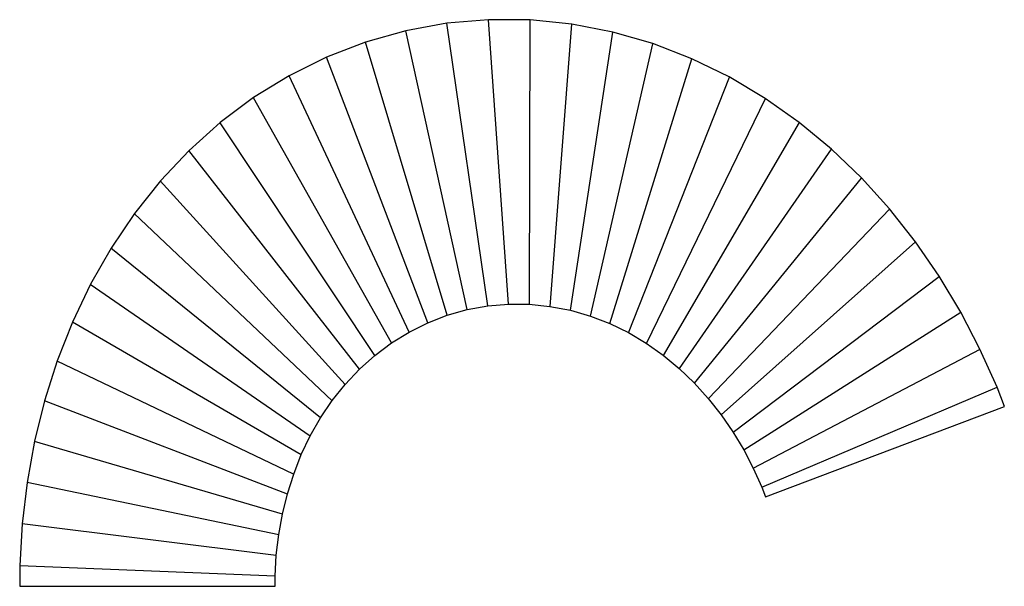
# Model space of a CAD drawing. Extents: x 51 to 1075, y 29 to 619.
import ezdxf

# ---------------------------------------------------------------- set-up
doc = ezdxf.new("R2010")
doc.units = 0
doc.layers.add('SPI_UNF-BL', color=7, linetype='Continuous', lineweight=25)
doc.layers.add('SPI_UNF-UP', color=7, linetype='Continuous', lineweight=25)

msp = doc.modelspace()

# ---------------------------------------------------------------- linework, layer by layer
at = {"layer": 'SPI_UNF-BL', "color": 5, "true_color": 0x0000ff}
for p, q in [((537.7, 321.1), (495.1, 614.9)), ((559.2, 322.9), (538.3, 618.7)), ((580.9, 322.8), (581.8, 618.4)), ((602.4, 320.6), (625, 614)), ((516.4, 317.2), (452.4, 607.1)), ((623.6, 316.5), (667.6, 605.8)), ((495.6, 311.3), (410.6, 595.4)), ((644.4, 310.5), (709.3, 593.7)), ((475.4, 303.5), (370, 579.7)), ((664.6, 302.6), (749.8, 578.1)), ((456, 293.9), (331.2, 560.4)), ((684, 293.1), (788.9, 559)), ((437.6, 282.5), (294.2, 537.6)), ((702.6, 282.1), (826.2, 536.8)), ((720.3, 269.6), (861.6, 511.7)), ((420.3, 269.5), (259.4, 511.5)), ((404.2, 255.1), (227.1, 482.6)), ((736.9, 255.8), (895, 484)), ((389.3, 239.3), (197.3, 451)), ((752.5, 240.8), (926.3, 453.9)), ((767, 224.7), (955.4, 421.7)), ((375.9, 222.4), (170.3, 417)), ((363.8, 204.5), (146, 381)), ((780.4, 207.7), (982.3, 387.6)), ((792.6, 189.9), (1006.9, 351.8)), ((353.1, 185.7), (124.5, 343.3)), ((803.7, 171.4), (1029.2, 314.6)), ((343.8, 166.1), (105.9, 304.1)), ((813.7, 152.2), (1049.3, 276.1)), ((335.9, 146), (90, 263.6)), ((822.5, 132.4), (1067, 236.4)), ((329.4, 125.4), (77, 222.2)), ((324.3, 104.4), (66.6, 180.1)), ((320.4, 83.1), (58.8, 137.4)), ((317.9, 61.6), (53.7, 94.3)), ((316.6, 40), (51.2, 50.9))]:
    msp.add_line(p, q, dxfattribs=at)
at = {"layer": 'SPI_UNF-UP', "color": 7}
for p, q in [((495.1, 614.9), (452.4, 607.1)), ((538.3, 618.7), (495.1, 614.9)), ((581.7, 618.4), (538.3, 618.7)), ((624.9, 614.1), (581.7, 618.4)), ((667.5, 605.8), (624.9, 614.1)), ((452.4, 607.1), (410.6, 595.4)), ((709.2, 593.8), (667.5, 605.8)), ((410.6, 595.4), (370.1, 579.7)), ((749.7, 578.1), (709.2, 593.8)), ((370.1, 579.7), (331.3, 560.4)), ((788.7, 559.1), (749.7, 578.1)), ((331.3, 560.4), (294.3, 537.7)), ((826, 536.9), (788.7, 559.1)), ((294.3, 537.7), (259.6, 511.7)), ((861.4, 511.9), (826, 536.9)), ((894.8, 484.2), (861.4, 511.9)), ((259.6, 511.7), (227.2, 482.7)), ((227.2, 482.7), (197.5, 451.1)), ((926.1, 454.1), (894.8, 484.2)), ((197.5, 451.1), (170.4, 417.2)), ((955.3, 421.9), (926.1, 454.1)), ((982.2, 387.8), (955.3, 421.9)), ((170.4, 417.2), (146.1, 381.2)), ((146.1, 381.2), (124.6, 343.5)), ((1006.8, 352), (982.2, 387.8)), ((1029.2, 314.7), (1006.8, 352)), ((124.6, 343.5), (106, 304.3)), ((516.4, 317.2), (537.7, 321.1)), ((537.7, 321.1), (559.2, 322.9)), ((559.2, 322.9), (580.8, 322.8)), ((580.8, 322.8), (602.3, 320.6)), ((602.3, 320.6), (623.5, 316.5)), ((475.4, 303.5), (495.6, 311.3)), ((495.6, 311.3), (516.4, 317.2)), ((623.5, 316.5), (644.3, 310.5)), ((644.3, 310.5), (664.4, 302.7)), ((1049.2, 276.2), (1029.2, 314.7)), ((106, 304.3), (90.1, 263.9)), ((456.1, 293.9), (475.4, 303.5)), ((664.4, 302.7), (683.8, 293.3)), ((437.7, 282.6), (456.1, 293.9)), ((683.8, 293.3), (702.4, 282.2)), ((420.4, 269.6), (437.7, 282.6)), ((702.4, 282.2), (720.1, 269.7)), ((404.3, 255.2), (420.4, 269.6)), ((720.1, 269.7), (736.7, 255.9)), ((1067, 236.5), (1049.2, 276.2)), ((90.1, 263.9), (77, 222.5)), ((736.7, 255.9), (752.3, 241)), ((389.5, 239.5), (404.3, 255.2)), ((376, 222.6), (389.5, 239.5)), ((752.3, 241), (766.8, 224.9)), ((1074.6, 216.4), (1067, 236.5)), ((77, 222.5), (66.6, 180.3)), ((363.9, 204.7), (376, 222.6)), ((766.8, 224.9), (780.2, 207.9)), ((826.3, 122.5), (1074.6, 216.4)), ((353.2, 185.9), (363.9, 204.7)), ((780.2, 207.9), (792.5, 190.1)), ((343.9, 166.4), (353.2, 185.9)), ((792.5, 190.1), (803.7, 171.5)), ((66.6, 180.3), (58.9, 137.5)), ((336, 146.2), (343.9, 166.4)), ((803.7, 171.5), (813.7, 152.3)), ((329.5, 125.6), (336, 146.2)), ((813.7, 152.3), (822.5, 132.5)), ((58.9, 137.5), (53.7, 94.3)), ((324.3, 104.6), (329.5, 125.6)), ((822.5, 132.5), (826.3, 122.5)), ((320.4, 83.2), (324.3, 104.6)), ((53.7, 94.3), (51.2, 51)), ((317.9, 61.7), (320.4, 83.2)), ((316.6, 40.1), (317.9, 61.7)), ((51.2, 51), (51.2, 29.5)), ((316.6, 29.5), (316.6, 40.1)), ((51.2, 29.5), (316.6, 29.5))]:
    msp.add_line(p, q, dxfattribs=at)

doc.saveas('drawing.dxf')
